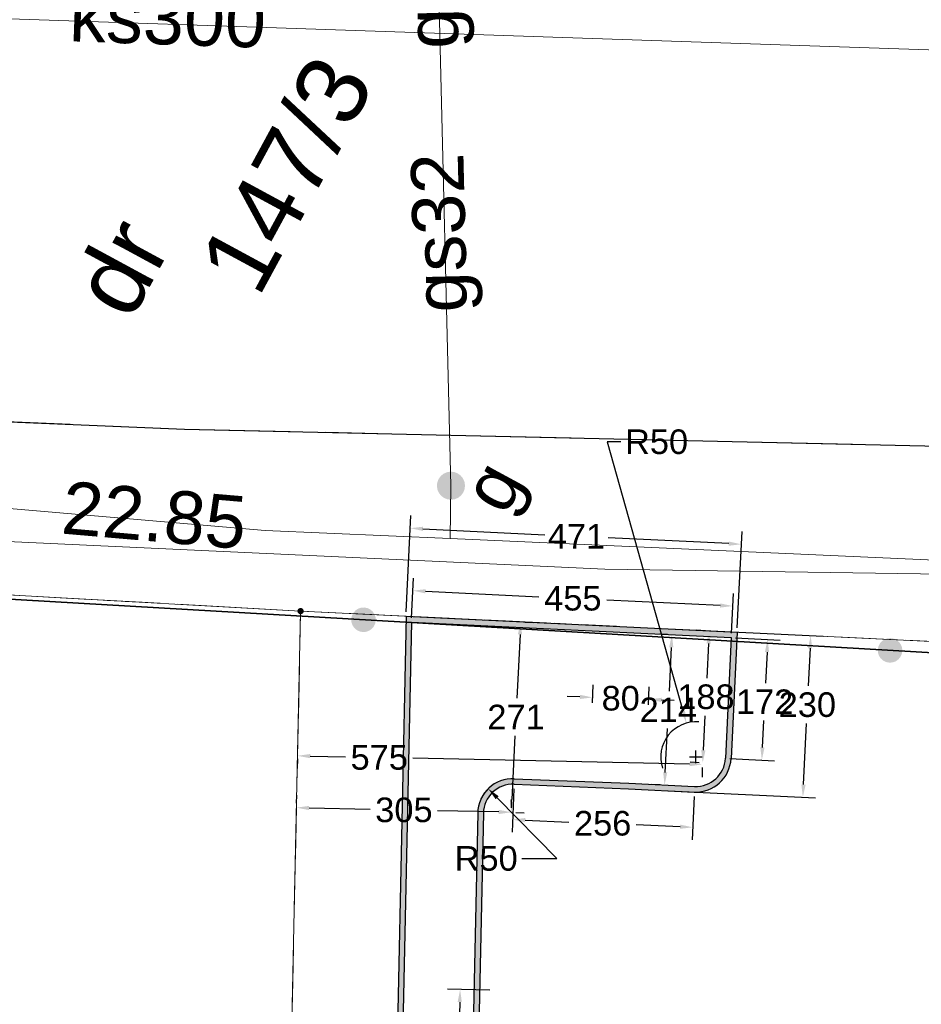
# Model space of a CAD drawing. Extents: x 5491056 to 5491224, y 5912897 to 5913097.
# Tile 13 of 16: x 5491170 to 5491183, y 5913067 to 5913081. Entities that reach past the tile are written whole.
import ezdxf
from ezdxf.enums import TextEntityAlignment as Align

# ---------------------------------------------------------------- set-up
doc = ezdxf.new("R2010")
doc.units = 0
doc.header["$PDSIZE"] = 0.75
doc.linetypes.add('PRZER1-1', pattern=[1, 0.5, -0.5])
doc.linetypes.add('PRZER3-1', pattern=[2, 1.5, -0.5])
doc.layers.get('0').update_dxf_attribs({"linetype": 'CONTINUOUS'})
doc.layers.get('Defpoints').update_dxf_attribs({"linetype": 'CONTINUOUS'})
for name, color, linetype in [('AK_nawierzchnie', 18, 'CONTINUOUS'), ('AK_pomocnicza', 7, 'CONTINUOUS'), ('AK_wymiary', 7, 'CONTINUOUS')]:
    doc.layers.add(name, color=color, linetype=linetype)
for name, color, linetype, lineweight in [('GEPPGD', 7, 'CONTINUOUS', 18), ('GESDZI', 7, 'CONTINUOUS', 18), ('GESDZI_O', 7, 'CONTINUOUS', 18), ('GESKKL', 82, 'CONTINUOUS', 18), ('GESUZY', 96, 'CONTINUOUS', 18), ('GESUZY_O', 96, 'CONTINUOUS', 18), ('GSLKOG', 7, 'CONTINUOUS', 35), ('GSLKRW', 7, 'CONTINUOUS', 25), ('GSSKOA', 7, 'CONTINUOUS', 18), ('GULGPR', 52, 'CONTINUOUS', 18), ('GULGPR_O', 52, 'CONTINUOUS', 18), ('GULKPR', 36, 'CONTINUOUS', 18), ('GULKPR_O', 36, 'CONTINUOUS', 18), ('GULWPR', 5, 'CONTINUOUS', 18), ('GUPGZA', 52, 'CONTINUOUS', 18), ('GUPGZA_O', 52, 'CONTINUOUS', 18), ('GUPPRZ_O', 7, 'CONTINUOUS', 18)]:
    doc.layers.add(name, color=color, linetype=linetype, lineweight=lineweight)
doc.layers.get('0').off()
doc.styles.add('Arial', font='arial.ttf')
doc.styles.get("Standard").update_dxf_attribs({"font": 'txt.shx'})
doc.dimstyles.get("Standard").update_dxf_attribs({"dimtxt": 0.18, "dimasz": 0.18, "dimexe": 0.18, "dimexo": 0.0625, "dimgap": 0.09, "dimtad": 0, "dimtih": 1, "dimtoh": 1, "dimdec": 4, "dimzin": 0, "dimdsep": 46, "dimtxsty": 'Standard', "dimcen": 0.09, "dimadec": 0, "dimazin": 0, "dimtfac": 1, "dimtdec": 4, "dimtofl": 0, "dimtmove": 0, "dimatfit": 3, "dimfxl": 1, "dimtolj": 1, "dimtzin": 0, "dimarcsym": 0})

# ---------------------------------------------------------------- blocks, each defined once
blk = doc.blocks.new('D_GUPGZA1')
blk.add_hatch(color=0).paths.add_polyline_path([(-0.2, 0), (-0.193185, -0.051764), (-0.173205, -0.1), (-0.141421, -0.141421), (-0.1, -0.173205), (-0.051764, -0.193185), (0, -0.2), (0.051764, -0.193185), (0.1, -0.173205), (0.141421, -0.141421), (0.173205, -0.1), (0.193185, -0.051764), (0.2, 0), (0.193185, 0.051764), (0.173205, 0.1), (0.141421, 0.141421), (0.1, 0.173205), (0.051764, 0.193185), (0, 0.2), (-0.051764, 0.193185), (-0.1, 0.173205), (-0.141421, 0.141421), (-0.173205, 0.1), (-0.193185, 0.051764)])
blk = doc.blocks.new('D_GEPPGD1_2')
blk.add_hatch(color=0).paths.add_polyline_path([(0, -0.045), (0.013906, -0.042798), (0.02645, -0.036406), (0.036406, -0.02645), (0.042798, -0.013906), (0.045, 0), (0.042798, 0.013906), (0.036406, 0.02645), (0.02645, 0.036406), (0.013906, 0.042798), (0, 0.045), (-0.013906, 0.042798), (-0.02645, 0.036406), (-0.036406, 0.02645), (-0.042798, 0.013906), (-0.045, 0), (-0.042798, -0.013906), (-0.036406, -0.02645), (-0.02645, -0.036406), (-0.013906, -0.042798)])
blk = doc.blocks.new('D_KOLO')
blk.add_hatch(color=0).paths.add_polyline_path([(-0.175, 0), (-0.169037, -0.045293), (-0.151554, -0.0875), (-0.123744, -0.123744), (-0.0875, -0.151554), (-0.045293, -0.169037), (0, -0.175), (0.045293, -0.169037), (0.0875, -0.151554), (0.123744, -0.123744), (0.151554, -0.0875), (0.169037, -0.045293), (0.175, 0), (0.169037, 0.045293), (0.151554, 0.0875), (0.123744, 0.123744), (0.0875, 0.151554), (0.045293, 0.169037), (0, 0.175), (-0.045293, 0.169037), (-0.0875, 0.151554), (-0.123744, 0.123744), (-0.151554, 0.0875), (-0.169037, 0.045293)])
blk = doc.blocks.new('*D45')
at = {"layer": 'AK_pomocnicza', "color": 0, "linetype": 'Continuous', "lineweight": -2, "transparency": 16777216}
for p, q in [((5491177.106, 5913066.998), (5491176.504, 5913067.015)), ((5491176.678, 5913066.83), (5491176.656, 5913066.029)), ((5491176.619, 5913064.691), (5491176.641, 5913065.491)), ((5491177.036, 5913064.499), (5491176.434, 5913064.516))]:
    blk.add_line(p, q, dxfattribs=at)
at = {"layer": 'AK_pomocnicza', "color": 0, "linetype": 'Continuous', "lineweight": -3, "transparency": 16777216}
for points in [[(5491176.648, 5913066.831), (5491176.708, 5913066.829), (5491176.683, 5913067.01)], [(5491176.589, 5913064.691), (5491176.649, 5913064.69), (5491176.614, 5913064.511)]]:
    blk.add_solid(points, dxfattribs=at)
at = {"layer": 'Defpoints', "color": 0, "linetype": 'Continuous', "lineweight": -3, "transparency": 16777216}
for p in [(5491177.168, 5913066.996), (5491176.614, 5913064.511), (5491177.099, 5913064.497)]:
    blk.add_point(p, dxfattribs=at)
at = {"layer": 'AK_pomocnicza', "color": 0, "linetype": 'Continuous', "lineweight": -3, "transparency": 16777216, "insert": (5491176.649, 5913065.76), "char_height": 0.35, "attachment_point": 5}
blk.add_mtext('\\A1;{\\fArial|b0|i0|c238|p34;250}', dxfattribs=at)
blk = doc.blocks.new('*D46')
at = {"layer": 'AK_pomocnicza', "color": 0, "linetype": 'Continuous', "lineweight": -2, "transparency": 16777216}
for p, q in [((5491178.564, 5913071.089), (5491178.574, 5913071.345)), ((5491179.364, 5913071.06), (5491179.373, 5913071.316)), ((5491178.387, 5913071.172), (5491178.207, 5913071.178)), ((5491179.547, 5913071.13), (5491179.726, 5913071.124))]:
    blk.add_line(p, q, dxfattribs=at)
at = {"layer": 'AK_pomocnicza', "color": 0, "linetype": 'Continuous', "lineweight": -3, "transparency": 16777216}
for points in [[(5491178.388, 5913071.202), (5491178.386, 5913071.142), (5491178.567, 5913071.165)], [(5491179.548, 5913071.16), (5491179.545, 5913071.1), (5491179.367, 5913071.136)]]:
    blk.add_solid(points, dxfattribs=at)
at = {"layer": 'Defpoints', "color": 0, "linetype": 'Continuous', "lineweight": -3, "transparency": 16777216}
for p in [(5491179.367, 5913071.136), (5491178.562, 5913071.027), (5491179.362, 5913070.998)]:
    blk.add_point(p, dxfattribs=at)
at = {"layer": 'AK_pomocnicza', "color": 0, "linetype": 'Continuous', "lineweight": -3, "transparency": 16777216, "insert": (5491178.967, 5913071.151), "char_height": 0.35, "attachment_point": 5}
blk.add_mtext('\\A1;{\\fArial|b0|i0|c238|p34;80}', dxfattribs=at)
blk = doc.blocks.new('*D70')
at = {"layer": 'AK_pomocnicza', "color": 0, "linetype": 'Continuous', "lineweight": -2, "transparency": 16777216}
for p, q in [((5491180.601, 5913072.013), (5491181.236, 5913071.982)), ((5491181.048, 5913071.811), (5491181.026, 5913071.369)), ((5491180.982, 5913070.453), (5491181.001, 5913070.837)), ((5491180.519, 5913070.295), (5491181.153, 5913070.265))]:
    blk.add_line(p, q, dxfattribs=at)
at = {"layer": 'AK_pomocnicza', "color": 0, "linetype": 'Continuous', "lineweight": -3, "transparency": 16777216}
for points in [[(5491181.018, 5913071.813), (5491181.077, 5913071.81), (5491181.056, 5913071.991)], [(5491180.952, 5913070.455), (5491181.012, 5913070.452), (5491180.974, 5913070.273)]]:
    blk.add_solid(points, dxfattribs=at)
at = {"layer": 'Defpoints', "color": 0, "linetype": 'Continuous', "lineweight": -3, "transparency": 16777216}
for p in [(5491180.539, 5913072.016), (5491180.456, 5913070.298), (5491180.974, 5913070.273)]:
    blk.add_point(p, dxfattribs=at)
at = {"layer": 'AK_pomocnicza', "color": 0, "linetype": 'Continuous', "lineweight": -3, "transparency": 16777216, "insert": (5491181.013, 5913071.103), "char_height": 0.35, "attachment_point": 5}
blk.add_mtext('\\A1;{\\fArial|b0|i0|c238|p34;172}', dxfattribs=at)
blk = doc.blocks.new('*D71')
at = {"layer": 'AK_pomocnicza', "color": 0, "linetype": 'Continuous', "lineweight": -2, "transparency": 16777216}
for p, q in [((5491179.633, 5913072.06), (5491179.515, 5913072.066)), ((5491179.686, 5913071.877), (5491179.656, 5913071.254)), ((5491179.599, 5913070.099), (5491179.63, 5913070.722)), ((5491179.529, 5913069.922), (5491179.411, 5913069.928))]:
    blk.add_line(p, q, dxfattribs=at)
at = {"layer": 'AK_pomocnicza', "color": 0, "linetype": 'Continuous', "lineweight": -3, "transparency": 16777216}
for points in [[(5491179.656, 5913071.879), (5491179.716, 5913071.876), (5491179.695, 5913072.057)], [(5491179.57, 5913070.101), (5491179.629, 5913070.098), (5491179.591, 5913069.919)]]:
    blk.add_solid(points, dxfattribs=at)
at = {"layer": 'Defpoints', "color": 0, "linetype": 'Continuous', "lineweight": -3, "transparency": 16777216}
for p in [(5491179.695, 5913072.057), (5491179.695, 5913072.057), (5491179.591, 5913069.919)]:
    blk.add_point(p, dxfattribs=at)
at = {"layer": 'AK_pomocnicza', "color": 0, "linetype": 'Continuous', "lineweight": -3, "transparency": 16777216, "insert": (5491179.643, 5913070.988), "char_height": 0.35, "attachment_point": 5}
blk.add_mtext('\\A1;{\\fArial|b0|i0|c238|p34;214}', dxfattribs=at)
blk = doc.blocks.new('*D72')
at = {"layer": 'AK_pomocnicza', "color": 0, "linetype": 'Continuous', "lineweight": -2, "transparency": 16777216}
for p, q in [((5491179.752, 5913072.136), (5491181.848, 5913072.035)), ((5491181.66, 5913071.864), (5491181.634, 5913071.329)), ((5491181.566, 5913069.924), (5491181.608, 5913070.792)), ((5491179.64, 5913069.837), (5491181.737, 5913069.735))]:
    blk.add_line(p, q, dxfattribs=at)
at = {"layer": 'AK_pomocnicza', "color": 0, "linetype": 'Continuous', "lineweight": -3, "transparency": 16777216}
for points in [[(5491181.63, 5913071.865), (5491181.69, 5913071.862), (5491181.669, 5913072.043)], [(5491181.536, 5913069.925), (5491181.596, 5913069.922), (5491181.557, 5913069.744)]]:
    blk.add_solid(points, dxfattribs=at)
at = {"layer": 'Defpoints', "color": 0, "linetype": 'Continuous', "lineweight": -3, "transparency": 16777216}
for p in [(5491179.689, 5913072.139), (5491181.669, 5913072.043), (5491179.578, 5913069.84)]:
    blk.add_point(p, dxfattribs=at)
at = {"layer": 'AK_pomocnicza', "color": 0, "linetype": 'Continuous', "lineweight": -3, "transparency": 16777216, "insert": (5491181.621, 5913071.06), "char_height": 0.35, "attachment_point": 5}
blk.add_mtext('\\A1;{\\fArial|b0|i0|c238|p34;230}', dxfattribs=at)
blk = doc.blocks.new('*D73')
at = {"layer": 'AK_wymiary', "color": 0, "linetype": 'Continuous', "lineweight": -2, "transparency": 16777216}
for p, q in [((5491178.97, 5913074.801), (5491178.773, 5913074.801)), ((5491178.773, 5913074.801), (5491179.852, 5913070.973)), ((5491179.947, 5913070.318), (5491180.127, 5913070.318)), ((5491180.037, 5913070.228), (5491180.037, 5913070.408))]:
    blk.add_line(p, q, dxfattribs=at)
blk.add_arc((5491180.037, 5913070.318), 0.5, 85.1147, 198.5555, dxfattribs=at)
at = {"layer": 'AK_wymiary', "color": 0, "linetype": 'Continuous', "lineweight": -3, "transparency": 16777216}
blk.add_solid([(5491179.881, 5913070.981), (5491179.823, 5913070.965), (5491179.901, 5913070.8)], dxfattribs=at)
at = {"layer": 'Defpoints', "color": 0, "linetype": 'Continuous', "lineweight": -3, "transparency": 16777216}
for p in [(5491179.901, 5913070.8), (5491180.037, 5913070.318)]:
    blk.add_point(p, dxfattribs=at)
at = {"layer": 'AK_wymiary', "color": 0, "linetype": 'Continuous', "lineweight": -3, "transparency": 16777216, "insert": (5491179.477, 5913074.801), "char_height": 0.35, "attachment_point": 5}
blk.add_mtext('\\A1;{\\fArial|b0|i0|c238|p34;R50}', dxfattribs=at)
blk = doc.blocks.new('*D67')
at = {"layer": 'AK_pomocnicza', "color": 0, "linetype": 'Continuous', "lineweight": -2, "transparency": 16777216}
for p, q in [((5491180.173, 5913072.114), (5491180.044, 5913072.12)), ((5491180.216, 5913071.931), (5491180.192, 5913071.441)), ((5491180.142, 5913070.413), (5491180.166, 5913070.904)), ((5491180.081, 5913070.236), (5491179.953, 5913070.242))]:
    blk.add_line(p, q, dxfattribs=at)
at = {"layer": 'AK_pomocnicza', "color": 0, "linetype": 'Continuous', "lineweight": -3, "transparency": 16777216}
for points in [[(5491180.186, 5913071.933), (5491180.246, 5913071.93), (5491180.224, 5913072.111)], [(5491180.112, 5913070.415), (5491180.172, 5913070.412), (5491180.133, 5913070.233)]]:
    blk.add_solid(points, dxfattribs=at)
at = {"layer": 'Defpoints', "color": 0, "linetype": 'Continuous', "lineweight": -3, "transparency": 16777216}
for p in [(5491180.224, 5913072.111), (5491180.235, 5913072.111), (5491180.144, 5913070.233)]:
    blk.add_point(p, dxfattribs=at)
at = {"layer": 'AK_pomocnicza', "color": 0, "linetype": 'Continuous', "lineweight": -3, "transparency": 16777216, "insert": (5491180.179, 5913071.172), "char_height": 0.35, "attachment_point": 5}
blk.add_mtext('\\A1;{\\fArial|b0|i0|c238|p34;188}', dxfattribs=at)
blk = doc.blocks.new('*D68')
at = {"layer": 'AK_pomocnicza', "color": 0, "linetype": 'Continuous', "lineweight": -2, "transparency": 16777216}
for p, q in [((5491174.37, 5913070.291), (5491174.367, 5913070.154)), ((5491174.551, 5913070.33), (5491175.055, 5913070.319)), ((5491179.946, 5913070.216), (5491176.011, 5913070.299)), ((5491180.126, 5913070.169), (5491180.123, 5913070.032))]:
    blk.add_line(p, q, dxfattribs=at)
at = {"layer": 'AK_pomocnicza', "color": 0, "linetype": 'Continuous', "lineweight": -3, "transparency": 16777216}
for points in [[(5491174.552, 5913070.36), (5491174.55, 5913070.3), (5491174.371, 5913070.334)], [(5491179.947, 5913070.246), (5491179.946, 5913070.186), (5491180.126, 5913070.212)]]:
    blk.add_solid(points, dxfattribs=at)
at = {"layer": 'Defpoints', "color": 0, "linetype": 'Continuous', "lineweight": -3, "transparency": 16777216}
for p in [(5491174.371, 5913070.354), (5491174.371, 5913070.334), (5491180.127, 5913070.232)]:
    blk.add_point(p, dxfattribs=at)
at = {"layer": 'AK_pomocnicza', "color": 0, "linetype": 'Continuous', "lineweight": -3, "transparency": 16777216, "insert": (5491175.533, 5913070.309), "char_height": 0.35, "attachment_point": 5}
blk.add_mtext('\\A1;{\\fArial|b0|i0|c238|p34;575}', dxfattribs=at)
blk = doc.blocks.new('*D69')
at = {"layer": 'AK_pomocnicza', "color": 0, "linetype": 'Continuous', "lineweight": -2, "transparency": 16777216}
for p, q in [((5491175.993, 5913072.299), (5491176.02, 5913072.863)), ((5491176.191, 5913072.675), (5491177.801, 5913072.597)), ((5491180.381, 5913072.473), (5491178.771, 5913072.551)), ((5491180.542, 5913072.081), (5491180.569, 5913072.645))]:
    blk.add_line(p, q, dxfattribs=at)
at = {"layer": 'AK_pomocnicza', "color": 0, "linetype": 'Continuous', "lineweight": -3, "transparency": 16777216}
for points in [[(5491176.193, 5913072.705), (5491176.19, 5913072.645), (5491176.012, 5913072.684)], [(5491180.382, 5913072.503), (5491180.379, 5913072.443), (5491180.56, 5913072.465)]]:
    blk.add_solid(points, dxfattribs=at)
at = {"layer": 'Defpoints', "color": 0, "linetype": 'Continuous', "lineweight": -3, "transparency": 16777216}
for p in [(5491180.56, 5913072.465), (5491175.99, 5913072.237), (5491180.539, 5913072.018)]:
    blk.add_point(p, dxfattribs=at)
at = {"layer": 'AK_pomocnicza', "color": 0, "linetype": 'Continuous', "lineweight": -3, "transparency": 16777216, "insert": (5491178.286, 5913072.574), "char_height": 0.35, "attachment_point": 5}
blk.add_mtext('\\A1;{\\fArial|b0|i0|c238|p34;455}', dxfattribs=at)
blk = doc.blocks.new('*D63')
at = {"layer": 'AK_pomocnicza', "color": 0, "linetype": 'Continuous', "lineweight": -2, "transparency": 16777216}
for p, q in [((5491175.917, 5913072.383), (5491175.984, 5913073.753)), ((5491176.155, 5913073.564), (5491177.888, 5913073.48)), ((5491180.625, 5913072.154), (5491180.692, 5913073.524)), ((5491180.504, 5913073.353), (5491178.788, 5913073.436))]:
    blk.add_line(p, q, dxfattribs=at)
at = {"layer": 'AK_pomocnicza', "color": 0, "linetype": 'Continuous', "lineweight": -3, "transparency": 16777216}
for points in [[(5491176.156, 5913073.594), (5491176.153, 5913073.534), (5491175.975, 5913073.573)], [(5491180.505, 5913073.383), (5491180.502, 5913073.323), (5491180.683, 5913073.344)]]:
    blk.add_solid(points, dxfattribs=at)
at = {"layer": 'Defpoints', "color": 0, "linetype": 'Continuous', "lineweight": -3, "transparency": 16777216}
for p in [(5491180.683, 5913073.344), (5491175.914, 5913072.321), (5491180.622, 5913072.092)]:
    blk.add_point(p, dxfattribs=at)
at = {"layer": 'AK_pomocnicza', "color": 0, "linetype": 'Continuous', "lineweight": -3, "transparency": 16777216, "insert": (5491178.338, 5913073.458), "char_height": 0.35, "attachment_point": 5}
blk.add_mtext('\\A1;{\\fArial|b0|i0|c238|p34;471}', dxfattribs=at)
blk = doc.blocks.new('*D64')
at = {"layer": 'AK_wymiary', "color": 0, "linetype": 'Continuous', "lineweight": -2, "transparency": 16777216}
for p, q in [((5491178.059, 5913068.872), (5491177.209, 5913069.738)), ((5491177.562, 5913068.872), (5491178.059, 5913068.872))]:
    blk.add_line(p, q, dxfattribs=at)
blk.add_arc((5491177.433, 5913069.509), 0.5, 124.4299, 155.0829, dxfattribs=at)
at = {"layer": 'AK_wymiary', "color": 0, "linetype": 'Continuous', "lineweight": -3, "transparency": 16777216}
blk.add_solid([(5491177.231, 5913069.759), (5491177.188, 5913069.717), (5491177.083, 5913069.866)], dxfattribs=at)
at = {"layer": 'Defpoints', "color": 0, "linetype": 'Continuous', "lineweight": -3, "transparency": 16777216}
for p in [(5491177.083, 5913069.866), (5491177.433, 5913069.509)]:
    blk.add_point(p, dxfattribs=at)
at = {"layer": 'AK_wymiary', "color": 0, "linetype": 'Continuous', "lineweight": -3, "transparency": 16777216, "insert": (5491177.054, 5913068.872), "char_height": 0.35, "attachment_point": 5}
blk.add_mtext('\\A1;{\\fArial|b0|i0|c238|p34;R50}', dxfattribs=at)
blk = doc.blocks.new('*D65')
at = {"layer": 'AK_pomocnicza', "color": 0, "linetype": 'Continuous', "lineweight": -2, "transparency": 16777216}
for p, q in [((5491177.606, 5913072.238), (5491177.723, 5913072.233)), ((5491177.535, 5913072.062), (5491177.491, 5913071.152)), ((5491177.421, 5913069.711), (5491177.465, 5913070.62)), ((5491177.474, 5913069.528), (5491177.592, 5913069.522))]:
    blk.add_line(p, q, dxfattribs=at)
at = {"layer": 'AK_pomocnicza', "color": 0, "linetype": 'Continuous', "lineweight": -3, "transparency": 16777216}
for points in [[(5491177.505, 5913072.063), (5491177.565, 5913072.06), (5491177.544, 5913072.242)], [(5491177.391, 5913069.712), (5491177.451, 5913069.709), (5491177.412, 5913069.531)]]:
    blk.add_solid(points, dxfattribs=at)
at = {"layer": 'Defpoints', "color": 0, "linetype": 'Continuous', "lineweight": -3, "transparency": 16777216}
for p in [(5491177.544, 5913072.242), (5491177.544, 5913072.242), (5491177.412, 5913069.531)]:
    blk.add_point(p, dxfattribs=at)
at = {"layer": 'AK_pomocnicza', "color": 0, "linetype": 'Continuous', "lineweight": -3, "transparency": 16777216, "insert": (5491177.478, 5913070.886), "char_height": 0.35, "attachment_point": 5}
blk.add_mtext('\\A1;{\\fArial|b0|i0|c238|p34;271}', dxfattribs=at)
blk = doc.blocks.new('*D66')
at = {"layer": 'AK_pomocnicza', "color": 0, "linetype": 'Continuous', "lineweight": -2, "transparency": 16777216}
for p, q in [((5491174.357, 5913069.658), (5491174.359, 5913069.775)), ((5491174.535, 5913069.592), (5491175.406, 5913069.573)), ((5491177.413, 5913069.593), (5491177.416, 5913069.711)), ((5491177.232, 5913069.535), (5491176.361, 5913069.553))]:
    blk.add_line(p, q, dxfattribs=at)
at = {"layer": 'AK_pomocnicza', "color": 0, "linetype": 'Continuous', "lineweight": -3, "transparency": 16777216}
for points in [[(5491174.536, 5913069.622), (5491174.535, 5913069.562), (5491174.355, 5913069.596)], [(5491177.233, 5913069.565), (5491177.231, 5913069.505), (5491177.412, 5913069.531)]]:
    blk.add_solid(points, dxfattribs=at)
at = {"layer": 'Defpoints', "color": 0, "linetype": 'Continuous', "lineweight": -3, "transparency": 16777216}
for p in [(5491174.355, 5913069.596), (5491174.355, 5913069.596), (5491177.412, 5913069.531)]:
    blk.add_point(p, dxfattribs=at)
at = {"layer": 'AK_pomocnicza', "color": 0, "linetype": 'Continuous', "lineweight": -3, "transparency": 16777216, "insert": (5491175.884, 5913069.563), "char_height": 0.35, "attachment_point": 5}
blk.add_mtext('\\A1;{\\fArial|b0|i0|c238|p34;305}', dxfattribs=at)
blk = doc.blocks.new('*D78')
at = {"layer": 'AK_pomocnicza', "color": 0, "linetype": 'Continuous', "lineweight": -2, "transparency": 16777216}
for p, q in [((5491177.447, 5913069.866), (5491177.421, 5913069.247)), ((5491180.01, 5913069.757), (5491179.983, 5913069.137)), ((5491177.608, 5913069.419), (5491178.23, 5913069.392)), ((5491179.811, 5913069.325), (5491179.189, 5913069.351))]:
    blk.add_line(p, q, dxfattribs=at)
at = {"layer": 'AK_pomocnicza', "color": 0, "linetype": 'Continuous', "lineweight": -3, "transparency": 16777216}
for points in [[(5491177.61, 5913069.449), (5491177.607, 5913069.389), (5491177.428, 5913069.427)], [(5491179.813, 5913069.355), (5491179.81, 5913069.295), (5491179.991, 5913069.317)]]:
    blk.add_solid(points, dxfattribs=at)
at = {"layer": 'Defpoints', "color": 0, "linetype": 'Continuous', "lineweight": -3, "transparency": 16777216}
for p in [(5491177.45, 5913069.929), (5491180.013, 5913069.819), (5491179.991, 5913069.317)]:
    blk.add_point(p, dxfattribs=at)
at = {"layer": 'AK_pomocnicza', "color": 0, "linetype": 'Continuous', "lineweight": -3, "transparency": 16777216, "insert": (5491178.71, 5913069.372), "char_height": 0.35, "attachment_point": 5}
blk.add_mtext('\\A1;{\\fArial|b0|i0|c238|p34;256}', dxfattribs=at)

msp = doc.modelspace()

# ---------------------------------------------------------------- hatches: boundary and pattern name
at = {"layer": 'AK_nawierzchnie', "linetype": 'Continuous', "lineweight": -3, "true_color": 0xc7c8ca, "transparency": 33554534}
h = msp.add_hatch(color=9, dxfattribs=at)
h.dxf.hatch_style = 1
h.paths.add_polyline_path([(5491177.01336, 5913069.51794, -0.41972883), (5491177.44997, 5913069.92879), (5491179.07829, 5913069.86398), (5491180.01258, 5913069.81905, 0.41421356), (5491180.53602, 5913070.29446), (5491180.62246, 5913072.0919), (5491175.91417, 5913072.32073), (5491175.71074, 5913062.6681), (5491175.78925, 5913062.66428), (5491175.9902, 5913072.23694), (5491180.53871, 5913072.01587), (5491180.45612, 5913070.29832, -0.41422641), (5491180.01643, 5913069.89896), (5491179.08213, 5913069.94388), (5491177.45314, 5913070.00873, 0.4197174), (5491176.93338, 5913069.51962), (5491176.78845, 5913062.61568), (5491176.86838, 5913062.61179)])
h.paths.add_polyline_path([(5491176.52081, 5913046.05481), (5491176.86838, 5913062.61179), (5491176.78845, 5913062.61568), (5491176.44082, 5913046.05649, 0.40566666), (5491177.01618, 5913045.52609), (5491184.70287, 5913045.57431), (5491184.71352, 5913045.65437), (5491177.01453, 5913045.60606, -0.40181177)])

# ---------------------------------------------------------------- linework, layer by layer
at = {"layer": 'AK_nawierzchnie', "color": 18, "linetype": 'Continuous', "lineweight": -3, "true_color": 0x000000}
for p, q in [((5491175.91417, 5913072.32073), (5491175.34098, 5913045.12235)), ((5491175.91417, 5913072.32073), (5491180.62246, 5913072.0919)), ((5491175.9902, 5913072.23698), (5491175.42096, 5913045.12067)), ((5491175.9902, 5913072.23694), (5491180.53871, 5913072.01587)), ((5491180.53871, 5913072.01587), (5491180.45612, 5913070.2983)), ((5491180.62246, 5913072.0919), (5491180.53602, 5913070.29446)), ((5491177.45316, 5913070.00873), (5491179.08213, 5913069.94388)), ((5491177.44997, 5913069.92879), (5491179.07829, 5913069.86398)), ((5491179.07829, 5913069.86398), (5491180.01258, 5913069.81905)), ((5491179.08213, 5913069.94388), (5491180.01643, 5913069.89896)), ((5491176.93338, 5913069.51962), (5491176.44082, 5913046.05649)), ((5491177.01336, 5913069.51794), (5491176.52081, 5913046.05481))]:
    msp.add_line(p, q, dxfattribs=at)
for centre, radius, start, end in [((5491180.0366, 5913070.31847), 0.5, 267.24691, 357.24691), ((5491180.0366, 5913070.31847), 0.42, 267.24691, 357.24691), ((5491177.43327, 5913069.50912), 0.5, 87.720499, 178.797383), ((5491177.43327, 5913069.50912), 0.42, 87.720499, 178.797383)]:
    msp.add_arc(centre, radius, start, end, dxfattribs=at)
at = {"layer": 'GESDZI', "color": 251, "linetype": 'Continuous', "lineweight": 13, "true_color": 0x636466, "elevation": 10.22, "flags": 128}
for points in [[(5491142.76961, 5913074.60782), (5491151.05321, 5913073.89052), (5491162.67705, 5913073.0474), (5491174.41455, 5913072.3929), (5491202.49702, 5913071.04248), (5491205.52135, 5913070.89264), (5491206.44555, 5913072.84862), (5491223.46618, 5913072.13911)], [(5491170.92907, 5913022.80376), (5491179.52844, 5913042.11311), (5491173.7742, 5913042.11662), (5491174.41455, 5913072.3929), (5491162.67705, 5913073.0474), (5491154.83324, 5913025.57772)]]:
    msp.add_lwpolyline(points, dxfattribs=at)
at = {"layer": 'GESDZI', "color": 251, "linetype": 'Continuous', "lineweight": 18, "true_color": 0x636466, "elevation": 10.22}
msp.add_lwpolyline([(5491202.49702, 5913071.04248), (5491174.41455, 5913072.3929), (5491173.7742, 5913042.11662), (5491179.52844, 5913042.11311), (5491192.32073, 5913042.22895), (5491205.52135, 5913070.89264)], close=True, dxfattribs=at)
at = {"layer": 'GESKKL', "color": 252, "linetype": 'PRZER3-1', "lineweight": 13, "true_color": 0x939598, "elevation": 10.06}
msp.add_lwpolyline([(5491170.92907, 5913022.80376), (5491179.52844, 5913042.11311), (5491173.7742, 5913042.11662), (5491174.41455, 5913072.3929), (5491162.67705, 5913073.0474), (5491154.83324, 5913025.57772)], dxfattribs=at)
at = {"layer": 'GESUZY', "color": 252, "linetype": 'PRZER1-1', "lineweight": 13, "true_color": 0x939598, "elevation": 10.08}
for points in [[(5491142.76961, 5913074.60782), (5491151.05321, 5913073.89052), (5491162.67705, 5913073.0474), (5491174.41455, 5913072.3929), (5491202.49702, 5913071.04248), (5491205.52135, 5913070.89264), (5491206.44555, 5913072.84862), (5491223.46618, 5913072.13911)], [(5491170.92907, 5913022.80376), (5491179.52844, 5913042.11311), (5491173.7742, 5913042.11662), (5491174.41455, 5913072.3929), (5491162.67705, 5913073.0474), (5491154.83324, 5913025.57772)]]:
    msp.add_lwpolyline(points, dxfattribs=at)
at = {"layer": 'GESUZY', "color": 252, "linetype": 'PRZER1-1', "lineweight": 18, "true_color": 0x939598, "elevation": 10.08}
msp.add_lwpolyline([(5491202.49702, 5913071.04248), (5491174.41455, 5913072.3929), (5491173.7742, 5913042.11662), (5491179.52844, 5913042.11311), (5491192.32073, 5913042.22895), (5491205.52135, 5913070.89264)], close=True, dxfattribs=at)
at = {"layer": 'GSLKOG', "color": 251, "linetype": 'Continuous', "lineweight": 35, "true_color": 0x636466, "elevation": 10.18}
msp.add_lwpolyline([(5491202.82914, 5913070.66899), (5491162.76495, 5913072.99972)], dxfattribs=at)
at = {"layer": 'GSLKRW', "color": 252, "linetype": 'Continuous', "lineweight": 30, "true_color": 0x939598, "elevation": 10.18, "flags": 128}
msp.add_lwpolyline([(5491142.89126, 5913076.38684), (5491147.46833, 5913076.09949), (5491149.57648, 5913076.01612), (5491165.64074, 5913075.28146), (5491172.76609, 5913074.98242), (5491183.9241, 5913074.72873), (5491194.68, 5913074.51981), (5491205.07727, 5913074.28578), (5491213.56499, 5913074.34263), (5491223.59637, 5913074.11783)], dxfattribs=at)
at = {"layer": 'GSSKOA', "color": 252, "linetype": 'PRZER3-1', "lineweight": 13, "true_color": 0x939598, "elevation": 10.18}
msp.add_lwpolyline([(5491142.89126, 5913076.38684), (5491147.46833, 5913076.09949), (5491149.57648, 5913076.01612), (5491165.64074, 5913075.28146), (5491172.76609, 5913074.98242), (5491183.9241, 5913074.72873), (5491194.68, 5913074.51981), (5491205.07727, 5913074.28578), (5491213.56499, 5913074.34263), (5491223.59637, 5913074.11783)], dxfattribs=at)
at = {"layer": 'GULGPR', "color": 252, "linetype": 'Continuous', "lineweight": 18, "true_color": 0x939598, "elevation": 10.14}
for points in [[(5491176.37424, 5913081.37798), (5491176.55282, 5913074.17738)], [(5491176.55282, 5913074.17738), (5491176.54201, 5913073.42449)]]:
    msp.add_lwpolyline(points, dxfattribs=at)
at = {"layer": 'GULGPR', "color": 252, "linetype": 'Continuous', "lineweight": 13, "true_color": 0x939598, "elevation": 10.14, "flags": 128}
msp.add_lwpolyline([(5491151.80561, 5913075.44368), (5491173.91046, 5913073.54219), (5491176.54201, 5913073.42449), (5491201.26136, 5913072.31889), (5491202.34278, 5913072.27052), (5491218.6977, 5913074.20042), (5491223.57011, 5913073.71861)], dxfattribs=at)
at = {"layer": 'GULKPR', "color": 252, "linetype": 'Continuous', "lineweight": 18, "true_color": 0x939598, "elevation": 10.14}
msp.add_lwpolyline([(5491191.07239, 5913080.11942), (5491153.97338, 5913081.37657)], dxfattribs=at)
at = {"layer": 'GULWPR', "color": 252, "linetype": 'Continuous', "lineweight": 18, "true_color": 0x939598, "elevation": 10.14}
msp.add_lwpolyline([(5491186.4562, 5913072.90556), (5491184.83064, 5913072.90208), (5491178.74041, 5913072.98985), (5491169.62352, 5913073.412), (5491161.06214, 5913073.92645), (5491152.17788, 5913074.35144)], dxfattribs=at)

# ---------------------------------------------------------------- block references
at = {"layer": 'GEPPGD', "color": 252, "linetype": 'Continuous', "lineweight": 18, "true_color": 0x939598, "rotation": 61.5294752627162}
msp.add_blockref('D_GEPPGD1_2', (5491174.41455, 5913072.3929, 10.24), dxfattribs=at)
at = {"layer": 'GSLKOG', "color": 251, "linetype": 'Continuous', "lineweight": 35, "true_color": 0x636466, "rotation": 176.67056833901}
for p in [(5491175.30971, 5913072.26993, 10.18), (5491175.30971, 5913072.26993, 10.18), (5491182.79705, 5913071.83436, 10.18), (5491182.79705, 5913071.83436, 10.18)]:
    msp.add_blockref('D_KOLO', p, dxfattribs=at)
at = {"layer": 'GUPGZA', "color": 252, "linetype": 'Continuous', "lineweight": 18, "true_color": 0x939598, "rotation": 91.42069531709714}
msp.add_blockref('D_GUPGZA1', (5491176.55282, 5913074.17738, 10.16), dxfattribs=at)

# ---------------------------------------------------------------- texts
at = {"layer": 'GESDZI_O', "color": 252, "linetype": 'Continuous', "lineweight": 0, "true_color": 0x939598, "style": 'Arial'}
msp.add_text('147/3', height=1, rotation=61.529475, dxfattribs=at).set_placement((5491174.64705, 5913078.37191), align=Align.CENTER)
at = {"layer": 'GESUZY_O', "color": 252, "linetype": 'Continuous', "lineweight": 0, "true_color": 0x939598, "style": 'Arial'}
msp.add_text('dr', height=1, rotation=61.529475, dxfattribs=at).set_placement((5491172.29354, 5913077.0504), align=Align.CENTER)
at = {"layer": 'GULGPR_O', "color": 252, "linetype": 'Continuous', "lineweight": 0, "true_color": 0x939598, "style": 'Arial'}
for p in [(5491176.63868, 5913081.53582), (5491176.75692, 5913077.78495)]:
    msp.add_text('gs32', height=0.75, rotation=91.420695, dxfattribs=at).set_placement(p, align=Align.CENTER)
at = {"layer": 'GULKPR_O', "color": 252, "linetype": 'Continuous', "lineweight": 0, "true_color": 0x939598, "style": 'Arial'}
msp.add_text('ks300', height=0.75, rotation=358.059218, dxfattribs=at).set_placement((5491172.51295, 5913080.45468), align=Align.CENTER)
at = {"layer": 'GUPGZA_O', "color": 252, "linetype": 'Continuous', "lineweight": 0, "true_color": 0x939598, "style": 'Arial'}
msp.add_text('g', height=0.75, rotation=61.529475, dxfattribs=at).set_placement((5491177.60869, 5913074.24799), align=Align.RIGHT)
at = {"layer": 'GUPPRZ_O', "color": 251, "linetype": 'Continuous', "lineweight": 0, "true_color": 0x636466, "style": 'Arial'}
msp.add_text('22.85', height=0.75, rotation=355.083435, dxfattribs=at).set_placement((5491173.60823, 5913073.27363), align=Align.RIGHT)

# ---------------------------------------------------------------- dimensions: what is measured, and where the dimension line sits
at = {"layer": 'AK_pomocnicza', "color": 18, "linetype": 'Continuous', "lineweight": -3, "true_color": 0x000000}
for base, p1, p2, angle, text, picture, middle in [((5491180.68333, 5913073.34415), (5491175.91417, 5913072.32078), (5491180.62246, 5913072.0919), 357.21685, '{\\fArial|b0|i0|c238|p34;471}', '*D63', (5491178.33764, 5913073.45819)), ((5491181.66855, 5913072.0434), (5491179.57775, 5913069.83996), (5491179.6891, 5913072.13926), 87.227564, '{\\fArial|b0|i0|c238|p34;230}', '*D72', (5491181.62095, 5913071.06034)), ((5491180.97356, 5913070.27342), (5491180.53871, 5913072.01587), (5491180.45612, 5913070.2983), 267.24691, '{\\fArial|b0|i0|c238|p34;172}', '*D70', (5491181.01344, 5913071.10291)), ((5491174.371, 5913070.33374), (5491180.12687, 5913070.23196), (5491174.37142, 5913070.35369), 178.788371, '{\\fArial|b0|i0|c238|p34;575}', '*D68', (5491175.53318, 5913070.30916))]:
    dim = msp.add_linear_dim(base=base, p1=p1, p2=p2, angle=angle, text=text, dimstyle='Standard', override={"dimtxt": 0.35}, dxfattribs=at)
    dim.commit()
    dim.dimension.update_dxf_attribs({"geometry": picture, "text_midpoint": middle, "dimtype": 161})
for p1, p2, distance, text, picture, middle in [((5491175.9902, 5913072.23694), (5491180.53882, 5913072.01821), 0.44711, '{\\fArial|b0|i0|c238|p34;455}', '*D69', (5491178.28599, 5913072.57417)), ((5491177.41193, 5913069.53087), (5491177.54367, 5913072.24153), 0, '{\\fArial|b0|i0|c238|p34;271}', '*D65', (5491177.4778, 5913070.8862)), ((5491180.14382, 5913070.23293), (5491180.23508, 5913072.11073), 0.01081, '{\\fArial|b0|i0|c238|p34;188}', '*D67', (5491180.17865, 5913071.17235)), ((5491179.59114, 5913069.91941), (5491179.69502, 5913072.05688), 0.0004, '{\\fArial|b0|i0|c238|p34;214}', '*D71', (5491179.64268, 5913070.98816)), ((5491177.41193, 5913069.53087), (5491174.35538, 5913069.59552), 0, '{\\fArial|b0|i0|c238|p34;305}', '*D66', (5491175.88366, 5913069.5632))]:
    dim = msp.add_aligned_dim(p1=p1, p2=p2, distance=distance, text=text, dimstyle='Standard', override={"dimtxt": 0.35}, dxfattribs=at)
    dim.commit()
    dim.dimension.update_dxf_attribs({"geometry": picture, "text_midpoint": middle})
at = {"layer": 'AK_pomocnicza', "linetype": 'Continuous', "lineweight": -3}
for p1, p2, distance, text, picture, middle in [((5491178.56221, 5913071.02665), (5491179.36169, 5913070.99792), 0.13862, '{\\fArial|b0|i0|c238|p34;80}', '*D46', (5491178.96693, 5913071.15082)), ((5491177.44997, 5913069.92879), (5491180.01258, 5913069.81905), -0.50246, '{\\fArial|b0|i0|c238|p34;256}', '*D78', (5491178.70978, 5913069.37192)), ((5491177.16826, 5913066.99608), (5491177.0985, 5913064.49705), -0.48497, '{\\fArial|b0|i0|c238|p34;250}', '*D45', (5491176.6486, 5913065.7601))]:
    dim = msp.add_aligned_dim(p1=p1, p2=p2, distance=distance, text=text, dimstyle='Standard', override={"dimtxt": 0.35}, dxfattribs=at)
    dim.commit()
    dim.dimension.update_dxf_attribs({"geometry": picture, "text_midpoint": middle})
at = {"layer": 'AK_wymiary', "color": 18, "linetype": 'Continuous', "lineweight": -3, "true_color": 0x000000}
for center, mpoint, picture, middle in [((5491180.0366, 5913070.31847), (5491179.90095, 5913070.79972), '*D73', (5491179.47716, 5913074.80125)), ((5491177.43327, 5913069.50912), (5491177.08309, 5913069.86601), '*D64', (5491177.0544, 5913068.87158))]:
    dim = msp.add_radius_dim(center=center, mpoint=mpoint, text='{\\fArial|b0|i0|c238|p34;R50}', dimstyle='Standard', override={"dimtxt": 0.35}, dxfattribs=at)
    dim.commit()
    dim.dimension.update_dxf_attribs({"geometry": picture, "text_midpoint": middle, "dimtype": 164})

doc.saveas('drawing.dxf')
